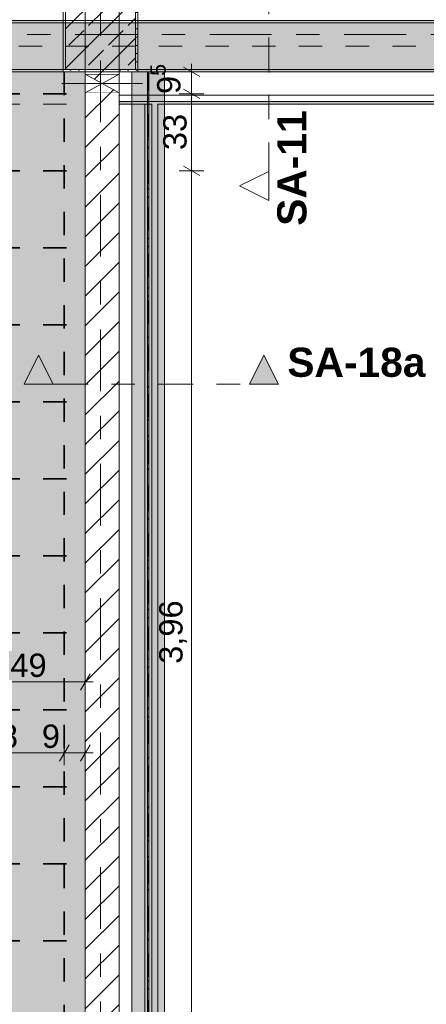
# Model space of a CAD drawing. Header units: metres. Extents: x -3.6 to 65.4, y -11 to 16.8.
# Tile 34 of 178: x 7.4 to 9.1, y 1.2 to 5.4. Entities that reach past the tile are written whole.
import ezdxf

# ---------------------------------------------------------------- set-up
doc = ezdxf.new("R2010")
doc.units = ezdxf.units.M
doc.header["$MEASUREMENT"] = 0
for name, pattern in [('Achse', [0.2, 0.1, -0.05, 0, -0.05]), ('Punktlinie weit', [0.06, 0.01, -0.05]), ('Schnittlinie', [0.3, 0.15, -0.075, 0, -0.075]), ('Strichlinie doppelt', [0.546806, 0.264583, -0.105833, 0.070556, -0.105833]), ('Wipeout_Contour', [1, 0, -1])]:
    doc.linetypes.add(name, pattern=pattern)
for name, color, linetype in [('154 - Bemaßung_ Beschriftung.Ausbau - Deckenspiegel', 7, 'Continuous'), ('203 - Marker.Schnitt - Ausbaudetail SA', 7, 'Continuous'), ('451 - Universal.Achsen Raster', 7, 'Continuous'), ('605 - Struktur.Wand Innen', 7, 'Continuous'), ('607 - Struktur.Stütze', 7, 'Continuous'), ('608 - Struktur.Träger', 7, 'Continuous'), ('612 - Struktur.Stahlbau', 7, 'Continuous'), ('Abbruch_605 - Struktur.Wand Innen', 7, 'Continuous'), ('Neubau_605 - Struktur.Wand Innen', 7, 'Continuous'), ('Neubau_612 - Struktur.Stahlbau', 7, 'Continuous'), ('Neubau_651 - Abdeckung.Decke abgehängt_ bekleidet', 7, 'Continuous'), ('Neubau_653 - Abdeckung.TB Verkofferung', 7, 'Continuous')]:
    doc.layers.add(name, color=color, linetype=linetype)
doc.styles.add('ERSTELLTER_STIL_1', font='txt')
doc.styles.add('ERSTELLTER_STIL_2', font='txt')
doc.linetypes.add('Abbruch 1', pattern='A,0,[1,2022.0244.A_L5A-PL07.17_iA_2.OG Detail - Konferenzraum ( 3.13 )1.Shx,S=0.001984,R=0,X=0,Y=0],-0.25,0', length=0.25)
doc.dimstyles.new('ERSTELLTER_STIL__1', dxfattribs={"dimtxt": 0.1, "dimasz": 0.0532, "dimexe": 0.18, "dimexo": 0.0625, "dimgap": 0, "dimtad": 1, "dimtih": 1, "dimtoh": 1, "dimzin": 0, "dimdsep": 46, "dimtxsty": 'ERSTELLTER_STIL_2', "dimblk": 'ARROWHEAD_2', "dimblk1": 'ARROWHEAD_2', "dimblk2": 'ARROWHEAD_2', "dimcen": 0.09, "dimse1": 1, "dimse2": 1, "dimclrd": 7, "dimclre": 7, "dimclrt": 7, "dimazin": 0, "dimtfac": 1, "dimtdec": 4, "dimtmove": 0, "dimatfit": 3, "dimfxl": 1, "dimtolj": 1, "dimtzin": 0, "dimarcsym": 0})
doc.dimstyles.new('ERSTELLTER_STIL__3', dxfattribs={"dimtxt": 0.1, "dimasz": 0.0532, "dimexe": 0.18, "dimexo": 0.0625, "dimgap": 0, "dimtad": 1, "dimzin": 0, "dimdsep": 46, "dimtxsty": 'ERSTELLTER_STIL_2', "dimblk": 'ARROWHEAD_2', "dimblk1": 'ARROWHEAD_2', "dimblk2": 'ARROWHEAD_2', "dimcen": 0.09, "dimse1": 1, "dimse2": 1, "dimclrd": 7, "dimclre": 7, "dimclrt": 7, "dimazin": 0, "dimtfac": 1, "dimtdec": 4, "dimtmove": 0, "dimatfit": 3, "dimfxl": 1, "dimtolj": 1, "dimtzin": 0, "dimarcsym": 0})
doc.dimstyles.new('ERSTELLTER_STIL__5', dxfattribs={"dimtxt": 0.1, "dimasz": 0.0532, "dimexe": 0.18, "dimexo": 0.0625, "dimgap": 0, "dimtad": 1, "dimzin": 0, "dimdsep": 46, "dimtxsty": 'ERSTELLTER_STIL_2', "dimblk": 'ARROWHEAD_2', "dimblk1": 'ARROWHEAD_2', "dimblk2": 'ARROWHEAD_2', "dimcen": 0.09, "dimse1": 1, "dimse2": 1, "dimclrd": 7, "dimclre": 7, "dimclrt": 7, "dimazin": 0, "dimtfac": 1, "dimtdec": 4, "dimtmove": 2, "dimatfit": 3, "dimfxl": 1, "dimtolj": 1, "dimtzin": 0, "dimarcsym": 0})
pattern_1 = [(45, (0, 0), (-0.01767767, 0.01767767), [0, -0.025])]
pattern_2 = [(45, (0, 0), (-0.0848528, 0.0848528), []), (45, (-0.04243, 0.04243), (-0.0848528, 0.0848528), [0.09, -0.03])]
pattern_3 = [(45, (0, 0), (-0.0636396, 0.0636396), [])]

# ---------------------------------------------------------------- blocks, each defined once
blk = doc.blocks.new('*D144')
at = {"layer": '154 - Bemaßung_ Beschriftung.Ausbau - Deckenspiegel', "color": 7, "linetype": 'Continuous', "lineweight": 5}
for p, q in [((7.095, 2.2177), (7.095, 2.3227)), ((7.575, 2.2177), (7.575, 2.3227)), ((7.1152, 2.3052), (7.0748, 2.2352)), ((7.5952, 2.3052), (7.5548, 2.2352)), ((7.095, 2.2702), (7.575, 2.2702))]:
    blk.add_line(p, q, dxfattribs=at)
at = {"layer": '154 - Bemaßung_ Beschriftung.Ausbau - Deckenspiegel', "color": 7, "lineweight": 5, "char_height": 0.1, "attachment_point": 7, "style": 'ERSTELLTER_STIL_2'}
for s, insert in [('\\A1;{\\pql;\\fArial|b0|i0|c0|p38;48}', (7.2212, 2.2902)), ('\\A1;{\\pql;\\fArial|b0|i0|c0|p38;9}', (7.4789, 2.2902))]:
    blk.add_mtext(s, dxfattribs=dict(at, insert=insert))
blk = doc.blocks.new('ARROWHEAD_2')
at = {"color": 0, "linetype": 'Continuous', "lineweight": 0}
for p, q in [((0, 0), (-1, 0)), ((-0.378, -0.655), (0.378, 0.655))]:
    blk.add_line(p, q, dxfattribs=at)
blk = doc.blocks.new('*D145')
at = {"layer": '154 - Bemaßung_ Beschriftung.Ausbau - Deckenspiegel', "color": 7, "linetype": 'Continuous', "lineweight": 5}
for p, q in [((7.575, 2.2177), (7.575, 2.3227)), ((7.665, 2.2177), (7.665, 2.3227)), ((7.5952, 2.3052), (7.5548, 2.2352)), ((7.6448, 2.2352), (7.6852, 2.3052)), ((7.575, 2.2702), (7.665, 2.2702)), ((7.665, 2.2702), (7.6992, 2.2702))]:
    blk.add_line(p, q, dxfattribs=at)
blk = doc.blocks.new('*D147')
at = {"layer": '154 - Bemaßung_ Beschriftung.Ausbau - Deckenspiegel', "color": 7, "linetype": 'Continuous', "lineweight": 5}
for p, q in [((7.175, 2.522), (7.175, 2.627)), ((7.665, 2.522), (7.665, 2.627)), ((7.1952, 2.6095), (7.1548, 2.5395)), ((7.6448, 2.5395), (7.6852, 2.6095)), ((7.1408, 2.5745), (7.175, 2.5745)), ((7.175, 2.5745), (7.665, 2.5745)), ((7.665, 2.5745), (7.6992, 2.5745))]:
    blk.add_line(p, q, dxfattribs=at)
at = {"layer": '154 - Bemaßung_ Beschriftung.Ausbau - Deckenspiegel', "color": 7, "lineweight": 5, "insert": (7.3441, 2.5945), "char_height": 0.1, "attachment_point": 7, "style": 'ERSTELLTER_STIL_2'}
blk.add_mtext('\\A1;{\\pql;\\fArial|b0|i0|c0|p38;49}', dxfattribs=at)
blk = doc.blocks.new('*D154')
at = {"layer": '154 - Bemaßung_ Beschriftung.Ausbau - Deckenspiegel', "color": 7, "linetype": 'Continuous', "lineweight": 5}
for p, q in [((8.085, 4.7852), (8.155, 4.7448)), ((8.1725, 4.765), (8.0675, 4.765)), ((8.12, 0.805), (8.12, 4.765)), ((8.1725, 0.805), (8.0675, 0.805)), ((8.085, 0.8252), (8.155, 0.7848)), ((8.12, 0.71), (8.12, 0.805))]:
    blk.add_line(p, q, dxfattribs=at)
at = {"layer": '154 - Bemaßung_ Beschriftung.Ausbau - Deckenspiegel', "color": 7, "lineweight": 5, "insert": (8.1, 2.652), "char_height": 0.1, "attachment_point": 7, "rotation": 90, "style": 'ERSTELLTER_STIL_2'}
blk.add_mtext('\\A1;{\\pql;\\fArial|b0|i0|c0|p38;3,96}', dxfattribs=at)
blk = doc.blocks.new('*D155')
at = {"layer": '154 - Bemaßung_ Beschriftung.Ausbau - Deckenspiegel', "color": 7, "linetype": 'Continuous', "lineweight": 5}
for p, q in [((8.085, 5.1152), (8.155, 5.0748)), ((8.1725, 5.095), (8.0675, 5.095)), ((8.12, 4.765), (8.12, 5.095)), ((8.085, 4.7852), (8.155, 4.7448)), ((8.1725, 4.765), (8.0675, 4.765))]:
    blk.add_line(p, q, dxfattribs=at)
at = {"layer": '154 - Bemaßung_ Beschriftung.Ausbau - Deckenspiegel', "color": 7, "lineweight": 5, "char_height": 0.1, "attachment_point": 7, "rotation": 90, "style": 'ERSTELLTER_STIL_2'}
for s, insert in [('\\A1;{\\pql;\\fArial|b0|i0|c0|p38;9\\fArial|b0|i0|c0|p38;\\A1{\\H.66x;\\S5^  ;}}', (8.1016, 5.0947)), ('\\A1;{\\pql;\\fArial|b0|i0|c0|p38;33}', (8.1, 4.8541))]:
    blk.add_mtext(s, dxfattribs=dict(at, insert=insert))
blk = doc.blocks.new('*D156')
at = {"layer": '154 - Bemaßung_ Beschriftung.Ausbau - Deckenspiegel', "color": 7, "linetype": 'Continuous', "lineweight": 5}
for p, q in [((8.155, 5.1698), (8.085, 5.2102)), ((8.12, 5.19), (8.12, 5.2242)), ((8.1725, 5.19), (8.0675, 5.19)), ((8.12, 5.095), (8.12, 5.19)), ((8.085, 5.1152), (8.155, 5.0748)), ((8.1725, 5.095), (8.0675, 5.095))]:
    blk.add_line(p, q, dxfattribs=at)
blk = doc.blocks.new('*D170')
at = {"layer": '154 - Bemaßung_ Beschriftung.Ausbau - Deckenspiegel', "color": 7, "linetype": 'Continuous', "lineweight": 5}
for p, q in [((-0.6771, 5.1152), (-0.6071, 5.0748)), ((-0.5896, 5.095), (-0.6946, 5.095)), ((-0.6421, 4.765), (-0.6421, 5.095)), ((-0.6771, 4.7852), (-0.6071, 4.7448)), ((-0.5896, 4.765), (-0.6946, 4.765))]:
    blk.add_line(p, q, dxfattribs=at)
at = {"layer": '154 - Bemaßung_ Beschriftung.Ausbau - Deckenspiegel', "color": 7, "lineweight": 5, "insert": (-0.6621, 4.8541), "char_height": 0.1, "attachment_point": 7, "rotation": 90, "style": 'ERSTELLTER_STIL_2'}
blk.add_mtext('\\A1;{\\pql;\\fArial|b0|i0|c0|p38;33}', dxfattribs=at)
blk = doc.blocks.new('*D171')
at = {"layer": '154 - Bemaßung_ Beschriftung.Ausbau - Deckenspiegel', "color": 7, "linetype": 'Continuous', "lineweight": 5}
for p, q in [((-0.6071, 5.1698), (-0.6771, 5.2102)), ((-0.6421, 5.19), (-0.6421, 5.2242)), ((-0.5896, 5.19), (-0.6946, 5.19)), ((-0.6421, 5.095), (-0.6421, 5.19)), ((-0.6771, 5.1152), (-0.6071, 5.0748)), ((-0.5896, 5.095), (-0.6946, 5.095))]:
    blk.add_line(p, q, dxfattribs=at)
at = {"layer": '154 - Bemaßung_ Beschriftung.Ausbau - Deckenspiegel', "color": 7, "lineweight": 5, "insert": (-0.6605, 5.1147), "char_height": 0.1, "attachment_point": 7, "rotation": 90, "style": 'ERSTELLTER_STIL_2'}
blk.add_mtext('\\A1;{\\pql;\\fArial|b0|i0|c0|p38;9\\fArial|b0|i0|c0|p38;\\A1{\\H.66x;\\S5^  ;}}', dxfattribs=at)
blk = doc.blocks.new('*D280')
at = {"layer": '154 - Bemaßung_ Beschriftung.Ausbau - Deckenspiegel', "color": 7, "linetype": 'Continuous', "lineweight": 5}
for p, q in [((-0.9306, 5.1698), (-1.0006, 5.2102)), ((-0.9656, 5.19), (-0.9656, 5.2242)), ((-0.9131, 5.19), (-1.0181, 5.19)), ((-0.9656, 0.71), (-0.9656, 5.19)), ((-1.0006, 0.7302), (-0.9306, 0.6898)), ((-0.9131, 0.71), (-1.0181, 0.71)), ((-0.9656, 0.6758), (-0.9656, 0.71))]:
    blk.add_line(p, q, dxfattribs=at)
at = {"layer": '154 - Bemaßung_ Beschriftung.Ausbau - Deckenspiegel', "color": 7, "lineweight": 5, "insert": (-0.9856, 2.817), "char_height": 0.1, "attachment_point": 7, "rotation": 90, "style": 'ERSTELLTER_STIL_2'}
blk.add_mtext('\\A1;{\\pql;\\fArial|b0|i0|c0|p38;4,48}', dxfattribs=at)

msp = doc.modelspace()

# ---------------------------------------------------------------- hatches: boundary and pattern name
at = {"layer": '203 - Marker.Schnitt - Ausbaudetail SA', "linetype": 'Continuous', "lineweight": 0, "true_color": 0x000000}
for points in [[(7.4025, 3.8505), (7.5275, 3.8505), (7.465, 3.9755)], [(8.4925, 3.8505), (8.43, 3.9755), (8.3675, 3.8505)]]:
    msp.add_hatch(color=18, dxfattribs=at).paths.add_polyline_path(points)
at = {"layer": '607 - Struktur.Stütze', "linetype": 'Continuous', "lineweight": 0, "true_color": 0x000000}
h = msp.add_hatch(dxfattribs=at)
h.set_pattern_fill('Gips_0001', color=18, style=0, pattern_type=2)
h.set_pattern_definition(pattern_1)
h.paths.add_polyline_path([(7.57, 6.01), (7.57, 5.19), (7.665, 5.19), (7.665, 5.2), (7.58, 5.2), (7.58, 6), (7.66, 6), (7.66, 6.01)])
h = msp.add_hatch(dxfattribs=at)
h.set_pattern_fill('Beton__Stahlbeton_0001', color=18, style=0, pattern_type=2)
h.set_pattern_definition(pattern_2)
h.paths.add_polyline_path([(7.58, 5.2), (7.88, 5.2), (7.88, 6), (7.58, 6)])
h = msp.add_hatch(dxfattribs=at)
h.set_pattern_fill('Gips_0001', color=18, style=0, pattern_type=2)
h.set_pattern_definition(pattern_1)
h.paths.add_polyline_path([(7.81, 6), (7.88, 6), (7.88, 5.2), (7.81, 5.2), (7.81, 5.19), (7.89, 5.19), (7.89, 6.01), (7.81, 6.01)])
at = {"layer": '608 - Struktur.Träger', "linetype": 'Continuous', "lineweight": 0, "true_color": 0x000000}
h = msp.add_hatch(dxfattribs=at)
h.set_pattern_fill('Gips_0001', color=18, style=0, pattern_type=2)
h.set_pattern_definition(pattern_1)
h.paths.add_polyline_path([(0.69, 5.41), (0.69, 5.4), (7.57, 5.4), (7.57, 5.41)])
h = msp.add_hatch(dxfattribs=at)
h.set_pattern_fill('Gips_0001', color=18, style=0, pattern_type=2)
h.set_pattern_definition(pattern_1)
h.paths.add_polyline_path([(7.89, 5.41), (7.89, 5.4), (11.17, 5.4), (11.17, 5.41)])
h = msp.add_hatch(dxfattribs=at)
h.set_pattern_fill('Gips_0001', color=18, style=0, pattern_type=2)
h.set_pattern_definition(pattern_1)
h.paths.add_polyline_path([(0.69, 5.2), (0.69, 5.19), (7.57, 5.19), (7.57, 5.2)])
h = msp.add_hatch(dxfattribs=at)
h.set_pattern_fill('Gips_0001', color=18, style=0, pattern_type=2)
h.set_pattern_definition(pattern_1)
h.paths.add_polyline_path([(7.89, 5.19), (11.17, 5.19), (11.17, 5.2), (7.89, 5.2)])
at = {"layer": '612 - Struktur.Stahlbau', "linetype": 'Continuous', "lineweight": 0, "true_color": 0x30307f}
msp.add_hatch(color=177, dxfattribs=at).paths.add_polyline_path([(7.864, 5.19), (8.004, 5.19), (8.004, 0.71), (7.864, 0.71)])
at = {"layer": 'Abbruch_605 - Struktur.Wand Innen', "linetype": 'Continuous', "lineweight": 0, "true_color": 0x000000}
h = msp.add_hatch(dxfattribs=at)
h.set_pattern_fill('MW_Ziegel_0001', color=18, style=0, pattern_type=2)
h.set_pattern_definition(pattern_3)
h.paths.add_polyline_path([(7.665, 5.18), (7.7375, 5.14), (7.81, 5.18)])
h = msp.add_hatch(dxfattribs=at)
h.set_pattern_fill('MW_Ziegel_0001', color=18, style=0, pattern_type=2)
h.set_pattern_definition(pattern_3)
h.paths.add_polyline_path([(7.665, 5.1), (7.81, 5.1), (7.7375, 5.14)])
at = {"layer": 'Neubau_612 - Struktur.Stahlbau', "linetype": 'Continuous', "lineweight": 0, "true_color": 0x000000}
h = msp.add_hatch(dxfattribs=at)
h.set_pattern_fill('Metall__Stahl_0001', color=18, style=0, pattern_type=2)
h.set_pattern_definition([(135, (0, 0), (0.053033, 0.053033), []), (135, (-0.01768, -0.01768), (0.053033, 0.053033), [])])
h.paths.add_polyline_path([(7.9367, 0.71), (7.9367, 5.19), (7.9312, 5.19), (7.9312, 0.71)])
at = {"layer": 'Neubau_653 - Abdeckung.TB Verkofferung', "linetype": 'Continuous', "lineweight": 0, "true_color": 0x000000}
h = msp.add_hatch(dxfattribs=at)
h.set_pattern_fill('Gips_0001', color=18, style=0, pattern_type=2)
h.set_pattern_definition(pattern_1)
h.paths.add_polyline_path([(7.81, 5.0505), (11.27, 5.0505), (11.27, 5.063), (7.81, 5.063)])
h = msp.add_hatch(dxfattribs=at)
h.set_pattern_fill('Gips_0001', color=18, style=0, pattern_type=2)
h.set_pattern_definition(pattern_1)
h.paths.add_polyline_path([(7.95, 0.7495), (7.975, 0.7495), (7.975, 5.0505), (7.95, 5.0505)])

# ---------------------------------------------------------------- linework, layer by layer
at = {"layer": '203 - Marker.Schnitt - Ausbaudetail SA', "color": 7, "linetype": 'Schnittlinie', "lineweight": 13}
msp.add_line((8.4506, 8.937), (8.4506, 4.763), dxfattribs=at)
at = {"layer": '203 - Marker.Schnitt - Ausbaudetail SA', "color": 7, "linetype": 'Continuous', "lineweight": 13, "flags": 128}
for points in [[(7.4025, 3.8505), (7.5275, 3.8505), (7.465, 3.9755)], [(8.4925, 3.8505), (8.3675, 3.8505), (8.43, 3.9755)]]:
    msp.add_lwpolyline(points, close=True, dxfattribs=at)
at = {"layer": '451 - Universal.Achsen Raster', "color": 160, "linetype": 'Strichlinie doppelt', "lineweight": 9, "true_color": 0x3232ff}
msp.add_line((64.935, 5.35), (-3.175, 5.35), dxfattribs=at)
at = {"layer": '607 - Struktur.Stütze', "color": 7, "linetype": 'Continuous', "lineweight": 5, "flags": 128}
for points in [[(7.66, 6.01), (7.57, 6.01), (7.57, 5.19), (7.665, 5.19)], [(7.81, 5.19), (7.89, 5.19), (7.89, 6.01), (7.81, 6.01)]]:
    msp.add_lwpolyline(points, dxfattribs=at)
at = {"layer": '607 - Struktur.Stütze', "color": 7, "linetype": 'Continuous', "lineweight": 13, "flags": 128}
msp.add_lwpolyline([(7.58, 5.2), (7.88, 5.2), (7.88, 6), (7.58, 6)], close=True, dxfattribs=at)
at = {"layer": '608 - Struktur.Träger', "color": 7, "linetype": 'Continuous', "lineweight": 13}
for p, q in [((0.38, 5.41), (14.5051, 5.41)), ((7.57, 5.4), (0.69, 5.4)), ((7.89, 5.4), (7.57, 5.4)), ((11.17, 5.4), (7.89, 5.4))]:
    msp.add_line(p, q, dxfattribs=at)
at = {"layer": '608 - Struktur.Träger', "color": 7, "linetype": 'Continuous', "lineweight": 5}
for p, q in [((7.57, 5.41), (0.69, 5.41)), ((7.57, 5.41), (7.57, 5.4)), ((7.89, 5.41), (7.89, 5.4)), ((11.17, 5.41), (7.89, 5.41)), ((7.57, 5.2), (7.57, 5.19)), ((7.89, 5.2), (7.89, 5.19)), ((7.57, 5.19), (0.69, 5.19)), ((11.17, 5.19), (7.89, 5.19))]:
    msp.add_line(p, q, dxfattribs=at)
at = {"layer": '608 - Struktur.Träger', "color": 7, "linetype": 'Achse', "lineweight": 9}
msp.add_line((0.38, 5.3), (14.5051, 5.3), dxfattribs=at)
at = {"layer": 'Abbruch_605 - Struktur.Wand Innen', "color": 7, "linetype": 'Abbruch 1', "lineweight": 18}
for p, q in [((7.81, 5.18), (7.665, 5.18)), ((7.665, 5.1), (7.81, 5.1))]:
    msp.add_line(p, q, dxfattribs=at)
at = {"layer": 'Abbruch_605 - Struktur.Wand Innen', "color": 160, "linetype": 'Abbruch 1', "lineweight": 5, "true_color": 0x3232ff}
msp.add_line((7.565, 5.14), (7.91, 5.14), dxfattribs=at)
msp.add_line((7.565, 5.14), (7.91, 5.14), dxfattribs=at)
at = {"layer": 'Abbruch_605 - Struktur.Wand Innen', "color": 7, "linetype": 'Abbruch 1', "lineweight": 18, "flags": 128}
for points in [[(7.665, 5.18), (7.665, 5.1)], [(7.81, 5.1), (7.81, 5.18)]]:
    msp.add_lwpolyline(points, dxfattribs=at)
at = {"layer": 'Neubau_605 - Struktur.Wand Innen', "color": 1, "linetype": 'Continuous', "lineweight": 9}
for p, q in [((7.665, 5.1), (7.81, 5.18)), ((7.665, 5.18), (7.81, 5.1))]:
    msp.add_line(p, q, dxfattribs=at)
at = {"layer": 'Neubau_612 - Struktur.Stahlbau', "color": 1, "linetype": 'Continuous', "lineweight": 13}
for p, q in [((7.864, 0.71), (7.864, 5.19)), ((8.004, 5.19), (7.864, 5.19)), ((8.004, 0.71), (8.004, 5.19))]:
    msp.add_line(p, q, dxfattribs=at)
at = {"layer": 'Neubau_612 - Struktur.Stahlbau', "color": 1, "linetype": 'Continuous', "lineweight": 9}
for p, q in [((7.9367, 5.19), (7.9312, 5.19)), ((7.9312, 5.19), (7.9312, 0.71)), ((7.9367, 5.19), (7.9367, 0.71))]:
    msp.add_line(p, q, dxfattribs=at)
at = {"layer": 'Neubau_612 - Struktur.Stahlbau', "color": 1, "linetype": 'Achse', "lineweight": 9}
msp.add_line((7.934, 0.71), (7.934, 5.19), dxfattribs=at)
at = {"layer": 'Neubau_651 - Abdeckung.Decke abgehängt_ bekleidet', "color": 1, "linetype": 'Continuous', "lineweight": 13}
for p, q in [((7.665, 5.19), (0.285, 5.19)), ((7.665, 5.0505), (7.665, 5.19))]:
    msp.add_line(p, q, dxfattribs=at)
at = {"layer": 'Neubau_651 - Abdeckung.Decke abgehängt_ bekleidet', "color": 1, "linetype": 'Achse', "lineweight": 35}
msp.add_line((7.575, 5.19), (7.575, 0.71), dxfattribs=at)
at = {"layer": 'Neubau_653 - Abdeckung.TB Verkofferung', "color": 1, "linetype": 'Continuous', "lineweight": 9}
for p, q in [((7.665, 5.19), (7.665, 6.0895)), ((7.81, 5.0505), (7.81, 5.795)), ((7.81, 0.71), (7.81, 5.0505)), ((7.92, 1.01), (7.92, 5.0505)), ((7.975, 5.0505), (11.27, 5.0505)), ((7.975, 0.7495), (7.975, 5.0505))]:
    msp.add_line(p, q, dxfattribs=at)
at = {"layer": 'Neubau_653 - Abdeckung.TB Verkofferung', "color": 1, "linetype": 'Punktlinie weit', "lineweight": 9}
for p, q in [((7.665, 5.0505), (7.665, 5.19)), ((0.285, 5.0505), (7.665, 5.0505))]:
    msp.add_line(p, q, dxfattribs=at)
at = {"layer": 'Neubau_653 - Abdeckung.TB Verkofferung', "color": 1, "linetype": 'Continuous', "lineweight": 5}
for p, q in [((11.27, 5.19), (7.81, 5.19)), ((11.27, 5.09), (7.81, 5.09)), ((11.27, 5.063), (7.81, 5.063)), ((7.95, 5.0505), (7.81, 5.0505)), ((7.95, 5.0505), (7.95, 0.7495)), ((11.27, 5.0505), (7.975, 5.0505)), ((7.975, 5.0505), (7.975, 0.7495))]:
    msp.add_line(p, q, dxfattribs=at)
at = {"layer": 'Neubau_653 - Abdeckung.TB Verkofferung', "color": 1, "linetype": 'Continuous', "lineweight": 5, "flags": 128}
msp.add_lwpolyline([(7.81, 5.19), (7.81, 5.09), (7.81, 5.063), (7.81, 5.0505)], dxfattribs=at)

# ---------------------------------------------------------------- texts
at = {"layer": '203 - Marker.Schnitt - Ausbaudetail SA', "color": 7, "lineweight": 13, "insert": (8.6139, 5.0246), "char_height": 0.125, "attachment_point": 9, "rotation": 90, "style": 'ERSTELLTER_STIL_1'}
msp.add_mtext('\\A1;{\\pqr;\\pt0;\\fArial|b1|i0|c0|p38;SA-11}', dxfattribs=at)
at = {"layer": '203 - Marker.Schnitt - Ausbaudetail SA', "color": 7, "lineweight": 13, "insert": (8.53, 3.8805), "char_height": 0.125, "attachment_point": 7, "style": 'ERSTELLTER_STIL_1'}
msp.add_mtext('\\A1;{\\pql;\\pt0;\\fArial|b1|i0|c0|p38;SA-18a}', dxfattribs=at)

# ---------------------------------------------------------------- dimensions: what is measured, and where the dimension line sits
at = {"layer": '154 - Bemaßung_ Beschriftung.Ausbau - Deckenspiegel', "color": 7, "linetype": 'Continuous', "lineweight": 5}
dim = msp.add_linear_dim(base=(7.575, 2.2702), p1=(7.095, 2.1891), p2=(7.575, 2.125), dimstyle='ERSTELLTER_STIL__1', dxfattribs=at)
dim.commit()
dim.dimension.update_dxf_attribs({"geometry": '*D144', "text_midpoint": (7.2974, 2.3402), "dimtype": 160})

# ---------------------------------------------------------------- next in the draw order: wipeouts: each hides what was drawn before it
at = {"color": 254, "linetype": 'Wipeout_Contour', "lineweight": 0, "ltscale": 28.486918}
msp.add_wipeout([(8.4506, 4.638), (8.4506, 4.763), (8.3256, 4.7005)], dxfattribs=at).dxf.layer = '203 - Marker.Schnitt - Ausbaudetail SA'
at = {"color": 254, "linetype": 'Wipeout_Contour', "lineweight": 0, "ltscale": 37.313438}
msp.add_wipeout([(7.81, 5.2), (7.665, 5.2), (7.665, 5.18), (7.81, 5.18)], dxfattribs=at).dxf.layer = '605 - Struktur.Wand Innen'
at = {"color": 254, "linetype": 'Wipeout_Contour', "lineweight": 0, "ltscale": 33.968011}
msp.add_wipeout([(7.81, 5.1), (7.665, 5.1), (7.665, 0.7), (7.81, 0.7)], dxfattribs=at).dxf.layer = '605 - Struktur.Wand Innen'

# ---------------------------------------------------------------- next in the draw order: hatches: boundary and pattern name
at = {"layer": '605 - Struktur.Wand Innen', "linetype": 'Continuous', "lineweight": 0, "true_color": 0x000000}
h = msp.add_hatch(dxfattribs=at)
h.set_pattern_fill('MW_Ziegel_0001', color=18, style=0, pattern_type=2)
h.set_pattern_definition(pattern_3)
h.paths.add_polyline_path([(7.81, 5.2), (7.665, 5.2), (7.665, 5.18), (7.81, 5.18)])
h = msp.add_hatch(dxfattribs=at)
h.set_pattern_fill('MW_Ziegel_0001', color=18, style=0, pattern_type=2)
h.set_pattern_definition(pattern_3)
h.paths.add_polyline_path([(7.81, 5.1), (7.665, 5.1), (7.665, 0.7), (7.81, 0.7)])
at = {"layer": '608 - Struktur.Träger', "linetype": 'Continuous', "lineweight": 0, "true_color": 0x000000}
h = msp.add_hatch(dxfattribs=at)
h.set_pattern_fill('Beton__Stahlbeton_0001', color=18, style=0, pattern_type=2)
h.set_pattern_definition(pattern_2)
h.paths.add_polyline_path([(0.69, 5.4), (0.38, 5.4), (0.38, 5.2), (0.69, 5.2), (7.57, 5.2), (7.89, 5.2), (11.17, 5.2), (11.49, 5.2), (14.5051, 5.2), (14.5051, 5.4), (11.49, 5.4), (11.17, 5.4), (7.89, 5.4), (7.57, 5.4)])
at = {"layer": 'Neubau_651 - Abdeckung.Decke abgehängt_ bekleidet', "linetype": 'Continuous', "lineweight": 13, "true_color": 0xffbfbf}
h = msp.add_hatch(dxfattribs=at)
h.set_pattern_fill('sechseckig_0001', color=254, style=0, pattern_type=2)
h.set_pattern_definition([(90, (0, 0), (-0.1299038, 0), [0.075, -0.15]), (90, (-0.06495, 0.1125), (-0.1299038, 0), [0.075, -0.15]), (150, (5e-18, 0.075), (0.0649519, 0.1125), [0.075, -0.15]), (150, (-0.1299, 0.075), (0.0649519, 0.1125), [0.075, -0.15]), (210, (0, 0), (-0.0649519, 0.1125), [0.075, -0.15]), (210, (-0.1299, 8e-18), (-0.0649519, 0.1125), [0.075, -0.15])])
h.paths.add_polyline_path([(0.285, 5.19), (0.285, 1.01), (0.715, 1.01), (0.715, 0.71), (7.665, 0.71), (7.665, 5.19)])
h.paths.add_polyline_path([(0.775, 4.55), (7.175, 4.55), (7.175, 1.25), (0.775, 1.25)], flags=0)

# ---------------------------------------------------------------- next in the draw order: linework, layer by layer
at = {"layer": '203 - Marker.Schnitt - Ausbaudetail SA', "color": 7, "linetype": 'Schnittlinie', "lineweight": 13}
msp.add_line((7.5275, 3.8505), (8.3675, 3.8505), dxfattribs=at)
at = {"layer": '203 - Marker.Schnitt - Ausbaudetail SA', "color": 7, "linetype": 'Continuous', "lineweight": 13, "flags": 128}
msp.add_lwpolyline([(8.4506, 4.638), (8.4506, 4.763), (8.3256, 4.7005)], close=True, dxfattribs=at)
at = {"layer": '451 - Universal.Achsen Raster', "color": 160, "linetype": 'Strichlinie doppelt', "lineweight": 9, "true_color": 0x3232ff}
msp.add_line((7.73, -10.585), (7.73, 16.355), dxfattribs=at)
at = {"layer": '605 - Struktur.Wand Innen', "color": 7, "linetype": 'Continuous', "lineweight": 18, "flags": 128}
for points in [[(7.665, 5.2), (7.665, 5.18)], [(7.81, 5.18), (7.81, 5.2)], [(7.665, 5.1), (7.665, 0.7)], [(7.81, 0.7), (7.81, 5.1)]]:
    msp.add_lwpolyline(points, dxfattribs=at)
at = {"layer": '608 - Struktur.Träger', "color": 7, "linetype": 'Continuous', "lineweight": 13}
msp.add_line((0.38, 5.19), (14.5051, 5.19), dxfattribs=at)
at = {"layer": '608 - Struktur.Träger', "color": 7, "linetype": 'Continuous', "lineweight": 13, "flags": 128}
msp.add_lwpolyline([(14.5051, 5.2), (11.49, 5.2), (11.17, 5.2), (7.89, 5.2), (7.57, 5.2), (0.69, 5.2), (0.38, 5.2)], dxfattribs=at)
at = {"layer": 'Neubau_651 - Abdeckung.Decke abgehängt_ bekleidet', "color": 1, "linetype": 'Achse', "lineweight": 35}
for p, q in [((0.285, 5.095), (7.665, 5.095)), ((0.285, 4.765), (7.665, 4.765)), ((0.285, 4.435), (7.665, 4.435)), ((0.285, 4.105), (7.665, 4.105)), ((0.285, 3.775), (7.665, 3.775)), ((0.285, 3.445), (7.665, 3.445)), ((0.285, 3.115), (7.665, 3.115)), ((0.285, 2.785), (7.665, 2.785)), ((0.285, 2.455), (7.665, 2.455)), ((0.285, 2.125), (7.665, 2.125)), ((0.285, 1.795), (7.665, 1.795)), ((0.285, 1.465), (7.665, 1.465))]:
    msp.add_line(p, q, dxfattribs=at)
at = {"layer": 'Neubau_651 - Abdeckung.Decke abgehängt_ bekleidet', "color": 1, "linetype": 'Continuous', "lineweight": 13, "flags": 128}
msp.add_lwpolyline([(0.285, 5.19), (0.285, 1.01), (0.715, 1.01), (0.715, 0.71), (7.665, 0.71), (7.665, 5.19)], close=True, dxfattribs=at)
at = {"layer": 'Neubau_653 - Abdeckung.TB Verkofferung', "color": 1, "linetype": 'Continuous', "lineweight": 9}
for p in [(7.81, 1.01), (7.92, 5.0505)]:
    msp.add_line(p, (7.81, 5.0505), dxfattribs=at)

# ---------------------------------------------------------------- next in the draw order: dimensions: what is measured, and where the dimension line sits
at = {"layer": '154 - Bemaßung_ Beschriftung.Ausbau - Deckenspiegel', "color": 7, "linetype": 'Continuous', "lineweight": 5}
for base, p1, p2, dimstyle, picture, middle in [((-0.6421435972, 5.1899822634), (7.665, 5.0949822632), (7.665, 5.1899822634), 'ERSTELLTER_STIL__5', '*D171', (-0.7121435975, 5.2878416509)), ((8.12, 5.095), (7.665, 4.765), (7.665, 5.095), 'ERSTELLTER_STIL__3', '*D155', (8.05, 4.9303)), ((8.1200000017, 5.1899822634), (7.665, 5.0949822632), (7.665, 5.1899822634), 'ERSTELLTER_STIL__5', '*D156', (8.0500000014, 5.2679126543)), ((-0.9656, 5.19), (1.0072, 0.71), (7.665, 5.19), 'ERSTELLTER_STIL__3', '*D280', (-1.0356, 2.9468)), ((-0.6421, 5.095), (0.9521, 4.765), (7.665, 5.095), 'ERSTELLTER_STIL__3', '*D170', (-0.7121, 4.9303)), ((8.12, 4.765), (7.665, 0.805), (7.665, 4.765), 'ERSTELLTER_STIL__3', '*D154', (8.05, 2.7818))]:
    dim = msp.add_linear_dim(base=base, p1=p1, p2=p2, angle=90, dimstyle=dimstyle, dxfattribs=at)
    dim.commit()
    dim.dimension.update_dxf_attribs({"geometry": picture, "text_midpoint": middle, "dimtype": 160, "text_rotation": 90})
for base, p1, p2, picture, middle in [((7.665, 2.5745), (7.175, 2.455), (7.665, 2.455), '*D147', (7.4203, 2.6445)), ((7.665, 2.2702), (7.575, 2.125), (7.665, 2.125), '*D145', (7.517, 2.3402))]:
    dim = msp.add_linear_dim(base=base, p1=p1, p2=p2, dimstyle='ERSTELLTER_STIL__1', dxfattribs=at)
    dim.commit()
    dim.dimension.update_dxf_attribs({"geometry": picture, "text_midpoint": middle, "dimtype": 160})

doc.saveas('drawing.dxf')
